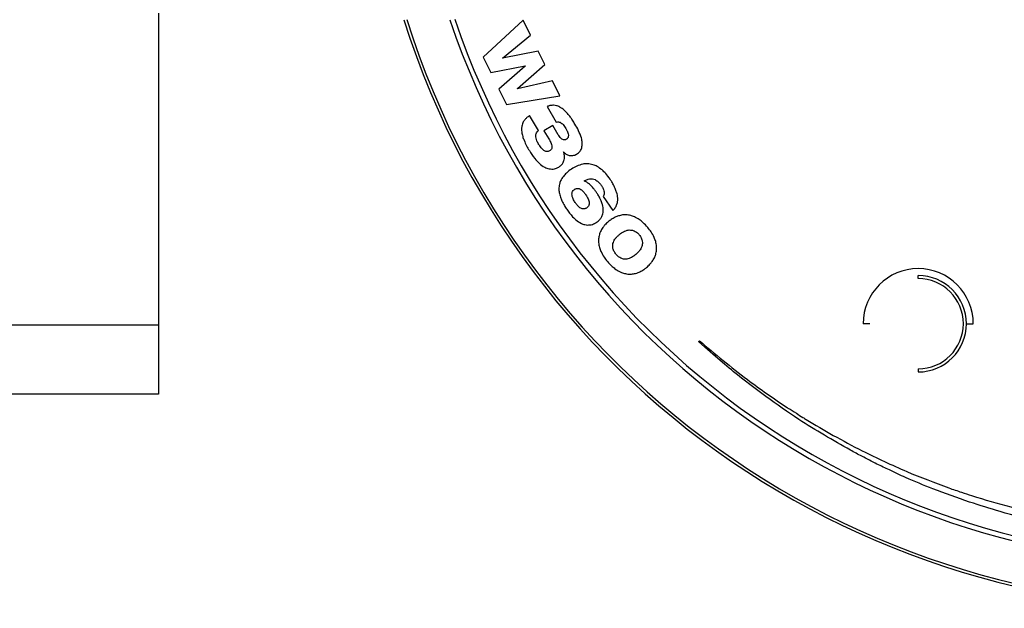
# Model space of a CAD drawing. Header units: millimetres. Extents: x -124 to 136, y 233 to 343.
# Tile 5 of 11: x 3 to 68, y 233 to 271. Entities that reach past the tile are written whole.
import ezdxf

# ---------------------------------------------------------------- set-up
doc = ezdxf.new("R2010")
doc.units = ezdxf.units.MM

msp = doc.modelspace()

# ---------------------------------------------------------------- linework, layer by layer
at = {"color": 7, "linetype": 'Continuous', "lineweight": 25}
for p, q in [((12.545, 271.754), (12.545, 246.857)), ((36.371, 271.3), (33.767, 268.887)), ((36.855, 270.308), (36.371, 271.3)), ((35.029, 268.82), (36.855, 270.308)), ((37.366, 269.26), (35.033, 268.811)), ((37.791, 268.389), (37.366, 269.26)), ((33.767, 268.887), (34.261, 267.874)), ((34.261, 267.874), (36.511, 268.31)), ((36.515, 268.301), (34.787, 266.796)), ((35.033, 268.811), (35.029, 268.82)), ((36, 266.827), (37.791, 268.389)), ((36.511, 268.31), (36.515, 268.301)), ((38.302, 267.342), (36.004, 266.819)), ((38.786, 266.35), (38.302, 267.342)), ((34.787, 266.796), (35.281, 265.783)), ((35.281, 265.783), (38.786, 266.35)), ((36.004, 266.819), (36, 266.827)), ((37.385, 264.083), (36.797, 265.062)), ((37.939, 265.647), (38.547, 264.635)), ((38.311, 264.409), (37.74, 264.066)), ((38.672, 263.809), (38.311, 264.409)), ((37.74, 264.066), (38.061, 263.532)), ((39.016, 262.69), (39.025, 262.695)), ((41.602, 259.783), (42.23, 258.852)), ((62.189, 254.407), (62.189, 254.607)), ((12.545, 251.357), (-119.955, 251.357)), ((59.039, 251.457), (58.589, 251.457)), ((65.339, 251.457), (65.789, 251.457)), ((47.846, 250.29), (47.895, 250.346)), ((62.189, 248.507), (62.189, 248.307)), ((12.545, 246.857), (-119.955, 246.857))]:
    msp.add_line(p, q, dxfattribs=at)
at = {"color": 7, "linetype": 'Continuous', "lineweight": 25, "flags": 128}
msp.add_lwpolyline([(48.956, 249.305), (48.251, 249.931), (47.846, 250.29)], dxfattribs=at)
at = {"color": 7, "linetype": 'Continuous', "lineweight": 25}
for centre, radius, start, end in [((81.044, 287.857), 55, 197.50181, 162.52639), ((81.044, 287.857), 54.821, 197.53188, 162.43512), ((81.044, 287.857), 52.139, 198.48576, 161.54378), ((81.044, 287.857), 51.818, 198.57358, 161.40594), ((62.189, 251.457), 3.6, 0, 180), ((62.189, 251.457), 3.15, 270, 90), ((62.189, 251.457), 2.95, 270, 90)]:
    msp.add_arc(centre, radius, start, end, dxfattribs=at)
for points, knots in [([(38.37, 265.735), (38.289, 265.733), (38.141, 265.729), (38.003, 265.673), (37.939, 265.647)], [0, 0, 0, 0, 0.5382703, 1, 1, 1, 1]), ([(38.766, 265.62), (38.695, 265.654), (38.569, 265.713), (38.43, 265.728), (38.37, 265.735)], [0, 0, 0, 0, 0.564576, 1, 1, 1, 1]), ([(36.797, 265.062), (36.73, 265.014), (36.615, 264.931), (36.52, 264.825), (36.481, 264.78)], [0, 0, 0, 0, 0.5765586, 1, 1, 1, 1]), ([(39.131, 265.347), (39.066, 265.407), (38.954, 265.51), (38.822, 265.587), (38.766, 265.62)], [0, 0, 0, 0, 0.574305, 1, 1, 1, 1]), ([(39.463, 264.962), (39.404, 265.039), (39.3, 265.174), (39.182, 265.295), (39.131, 265.347)], [0, 0, 0, 0, 0.571873, 1, 1, 1, 1]), ([(36.304, 264.43), (36.289, 264.353), (36.262, 264.208), (36.277, 264.061), (36.284, 263.993)], [0, 0, 0, 0, 0.533565, 1, 1, 1, 1]), ([(36.481, 264.78), (36.438, 264.72), (36.361, 264.612), (36.321, 264.486), (36.304, 264.43)], [0, 0, 0, 0, 0.558107, 1, 1, 1, 1]), ([(38.547, 264.635), (38.596, 264.644), (38.679, 264.659), (38.759, 264.633), (38.792, 264.623)], [0, 0, 0, 0, 0.587988, 1, 1, 1, 1]), ([(38.792, 264.623), (38.831, 264.602), (38.904, 264.562), (38.959, 264.501), (38.984, 264.472)], [0, 0, 0, 0, 0.53671, 1, 1, 1, 1]), ([(38.984, 264.472), (39.018, 264.429), (39.081, 264.348), (39.134, 264.26), (39.158, 264.219)], [0, 0, 0, 0, 0.533464, 1, 1, 1, 1]), ([(39.762, 264.509), (39.708, 264.596), (39.614, 264.75), (39.508, 264.898), (39.463, 264.962)], [0, 0, 0, 0, 0.564843, 1, 1, 1, 1]), ([(40.184, 263.597), (40.127, 263.758), (40.015, 264.075), (39.845, 264.366), (39.762, 264.509)], [0, 0, 0, 0, 0.507447, 1, 1, 1, 1]), ([(36.284, 263.993), (36.302, 263.895), (36.337, 263.708), (36.406, 263.531), (36.439, 263.447)], [0, 0, 0, 0, 0.52427, 1, 1, 1, 1]), ([(37.221, 263.578), (37.21, 263.637), (37.192, 263.737), (37.216, 263.835), (37.226, 263.875)], [0, 0, 0, 0, 0.59564, 1, 1, 1, 1]), ([(37.226, 263.875), (37.246, 263.92), (37.284, 264.002), (37.354, 264.058), (37.385, 264.083)], [0, 0, 0, 0, 0.549953, 1, 1, 1, 1]), ([(38.842, 263.575), (38.809, 263.613), (38.746, 263.687), (38.696, 263.769), (38.672, 263.809)], [0, 0, 0, 0, 0.517349, 1, 1, 1, 1]), ([(39.158, 264.219), (39.19, 264.165), (39.244, 264.073), (39.283, 263.974), (39.299, 263.932)], [0, 0, 0, 0, 0.585488, 1, 1, 1, 1]), ([(39.299, 263.932), (39.314, 263.885), (39.34, 263.805), (39.333, 263.722), (39.331, 263.688)], [0, 0, 0, 0, 0.594179, 1, 1, 1, 1]), ([(36.439, 263.447), (36.493, 263.325), (36.596, 263.093), (36.724, 262.875), (36.785, 262.771)], [0, 0, 0, 0, 0.524486, 1, 1, 1, 1]), ([(37.394, 263.181), (37.35, 263.258), (37.278, 263.384), (37.237, 263.523), (37.221, 263.578)], [0, 0, 0, 0, 0.60756, 1, 1, 1, 1]), ([(37.557, 262.949), (37.525, 262.99), (37.466, 263.064), (37.416, 263.145), (37.394, 263.181)], [0, 0, 0, 0, 0.545883, 1, 1, 1, 1]), ([(38.061, 263.532), (38.103, 263.46), (38.171, 263.343), (38.217, 263.216), (38.235, 263.167)], [0, 0, 0, 0, 0.614846, 1, 1, 1, 1]), ([(38.235, 263.167), (38.248, 263.116), (38.271, 263.032), (38.254, 262.947), (38.248, 262.914)], [0, 0, 0, 0, 0.610092, 1, 1, 1, 1]), ([(39.013, 263.469), (38.979, 263.481), (38.914, 263.504), (38.865, 263.552), (38.842, 263.575)], [0, 0, 0, 0, 0.5200778, 1, 1, 1, 1]), ([(39.205, 263.514), (39.168, 263.494), (39.108, 263.462), (39.04, 263.467), (39.013, 263.469)], [0, 0, 0, 0, 0.597246, 1, 1, 1, 1]), ([(39.331, 263.688), (39.318, 263.65), (39.295, 263.578), (39.233, 263.534), (39.205, 263.514)], [0, 0, 0, 0, 0.535244, 1, 1, 1, 1]), ([(40.207, 262.949), (40.226, 263.06), (40.264, 263.278), (40.21, 263.492), (40.184, 263.597)], [0, 0, 0, 0, 0.509526, 1, 1, 1, 1]), ([(36.785, 262.771), (36.897, 262.593), (37.082, 262.297), (37.325, 262.047), (37.423, 261.947)], [0, 0, 0, 0, 0.598946, 1, 1, 1, 1]), ([(37.737, 262.782), (37.702, 262.809), (37.637, 262.859), (37.582, 262.921), (37.557, 262.949)], [0, 0, 0, 0, 0.53754, 1, 1, 1, 1]), ([(37.923, 262.706), (37.887, 262.714), (37.82, 262.728), (37.763, 262.765), (37.737, 262.782)], [0, 0, 0, 0, 0.538033, 1, 1, 1, 1]), ([(38.109, 262.749), (38.075, 262.732), (38.016, 262.703), (37.951, 262.705), (37.923, 262.706)], [0, 0, 0, 0, 0.574784, 1, 1, 1, 1]), ([(38.248, 262.914), (38.231, 262.877), (38.2, 262.809), (38.138, 262.768), (38.109, 262.749)], [0, 0, 0, 0, 0.5377908, 1, 1, 1, 1]), ([(39.075, 262.448), (39.068, 262.495), (39.057, 262.578), (39.029, 262.656), (39.016, 262.69)], [0, 0, 0, 0, 0.572835, 1, 1, 1, 1]), ([(39.025, 262.695), (39.048, 262.664), (39.091, 262.608), (39.149, 262.567), (39.174, 262.549)], [0, 0, 0, 0, 0.550032, 1, 1, 1, 1]), ([(39.174, 262.549), (39.21, 262.527), (39.275, 262.488), (39.348, 262.468), (39.381, 262.458)], [0, 0, 0, 0, 0.551854, 1, 1, 1, 1]), ([(39.622, 262.447), (39.669, 262.457), (39.756, 262.475), (39.834, 262.517), (39.869, 262.536)], [0, 0, 0, 0, 0.543306, 1, 1, 1, 1]), ([(39.869, 262.536), (39.955, 262.597), (40.107, 262.705), (40.177, 262.876), (40.207, 262.949)], [0, 0, 0, 0, 0.56846, 1, 1, 1, 1]), ([(37.423, 261.947), (37.538, 261.848), (37.73, 261.681), (37.972, 261.607), (38.069, 261.577)], [0, 0, 0, 0, 0.597359, 1, 1, 1, 1]), ([(38.703, 261.696), (38.757, 261.732), (38.851, 261.793), (38.919, 261.881), (38.947, 261.918)], [0, 0, 0, 0, 0.584723, 1, 1, 1, 1]), ([(38.947, 261.918), (38.976, 261.964), (39.027, 262.046), (39.051, 262.139), (39.061, 262.179)], [0, 0, 0, 0, 0.569687, 1, 1, 1, 1]), ([(39.061, 262.179), (39.07, 262.23), (39.085, 262.319), (39.078, 262.409), (39.075, 262.448)], [0, 0, 0, 0, 0.56547, 1, 1, 1, 1]), ([(39.381, 262.458), (39.425, 262.45), (39.505, 262.436), (39.585, 262.443), (39.622, 262.447)], [0, 0, 0, 0, 0.549809, 1, 1, 1, 1]), ([(40.276, 261.887), (40.139, 261.85), (39.881, 261.78), (39.655, 261.637), (39.548, 261.569)], [0, 0, 0, 0, 0.527682, 1, 1, 1, 1]), ([(40.939, 261.851), (40.819, 261.88), (40.599, 261.932), (40.376, 261.901), (40.276, 261.887)], [0, 0, 0, 0, 0.55027, 1, 1, 1, 1]), ([(41.535, 261.508), (41.431, 261.59), (41.248, 261.734), (41.032, 261.816), (40.939, 261.851)], [0, 0, 0, 0, 0.573403, 1, 1, 1, 1]), ([(38.069, 261.577), (38.191, 261.567), (38.414, 261.547), (38.613, 261.649), (38.703, 261.696)], [0, 0, 0, 0, 0.545571, 1, 1, 1, 1]), ([(39.548, 261.569), (39.429, 261.484), (39.23, 261.342), (39.07, 261.157), (39.006, 261.082)], [0, 0, 0, 0, 0.5950887, 1, 1, 1, 1]), ([(42.056, 260.906), (41.967, 261.032), (41.812, 261.249), (41.617, 261.431), (41.535, 261.508)], [0, 0, 0, 0, 0.579224, 1, 1, 1, 1]), ([(38.75, 260.57), (38.733, 260.471), (38.701, 260.294), (38.723, 260.116), (38.733, 260.037)], [0, 0, 0, 0, 0.556778, 1, 1, 1, 1]), ([(39.006, 261.082), (38.941, 260.99), (38.829, 260.832), (38.773, 260.647), (38.75, 260.57)], [0, 0, 0, 0, 0.579929, 1, 1, 1, 1]), ([(40.362, 260.787), (40.412, 260.813), (40.5, 260.859), (40.594, 260.89), (40.634, 260.903)], [0, 0, 0, 0, 0.568737, 1, 1, 1, 1]), ([(40.653, 260.62), (40.601, 260.656), (40.509, 260.72), (40.407, 260.767), (40.362, 260.787)], [0, 0, 0, 0, 0.557081, 1, 1, 1, 1]), ([(40.634, 260.903), (40.686, 260.915), (40.778, 260.937), (40.873, 260.929), (40.914, 260.925)], [0, 0, 0, 0, 0.561017, 1, 1, 1, 1]), ([(40.907, 260.387), (40.862, 260.435), (40.783, 260.519), (40.692, 260.59), (40.653, 260.62)], [0, 0, 0, 0, 0.569608, 1, 1, 1, 1]), ([(40.914, 260.925), (40.969, 260.913), (41.071, 260.889), (41.159, 260.831), (41.2, 260.804)], [0, 0, 0, 0, 0.531204, 1, 1, 1, 1]), ([(41.2, 260.804), (41.256, 260.756), (41.365, 260.663), (41.448, 260.545), (41.488, 260.488)], [0, 0, 0, 0, 0.5124731, 1, 1, 1, 1]), ([(42.308, 260.485), (42.264, 260.565), (42.186, 260.709), (42.096, 260.846), (42.056, 260.906)], [0, 0, 0, 0, 0.559376, 1, 1, 1, 1]), ([(38.733, 260.037), (38.756, 259.934), (38.796, 259.746), (38.873, 259.57), (38.908, 259.49)], [0, 0, 0, 0, 0.546432, 1, 1, 1, 1]), ([(39.589, 259.769), (39.577, 259.825), (39.557, 259.918), (39.577, 260.011), (39.584, 260.048)], [0, 0, 0, 0, 0.606171, 1, 1, 1, 1]), ([(39.584, 260.048), (39.6, 260.086), (39.626, 260.154), (39.683, 260.199), (39.707, 260.218)], [0, 0, 0, 0, 0.57529, 1, 1, 1, 1]), ([(39.707, 260.218), (39.733, 260.234), (39.78, 260.264), (39.832, 260.281), (39.855, 260.289)], [0, 0, 0, 0, 0.559402, 1, 1, 1, 1]), ([(39.855, 260.289), (39.887, 260.295), (39.945, 260.305), (40.003, 260.292), (40.03, 260.286)], [0, 0, 0, 0, 0.537099, 1, 1, 1, 1]), ([(40.03, 260.286), (40.068, 260.271), (40.144, 260.241), (40.206, 260.189), (40.237, 260.163)], [0, 0, 0, 0, 0.506697, 1, 1, 1, 1]), ([(40.237, 260.163), (40.282, 260.117), (40.372, 260.028), (40.444, 259.923), (40.48, 259.871)], [0, 0, 0, 0, 0.504255, 1, 1, 1, 1]), ([(41.145, 260.077), (41.102, 260.139), (41.028, 260.246), (40.943, 260.345), (40.907, 260.387)], [0, 0, 0, 0, 0.57796, 1, 1, 1, 1]), ([(41.388, 259.669), (41.346, 259.747), (41.271, 259.887), (41.184, 260.019), (41.145, 260.077)], [0, 0, 0, 0, 0.561433, 1, 1, 1, 1]), ([(41.488, 260.488), (41.52, 260.438), (41.575, 260.353), (41.615, 260.26), (41.631, 260.221)], [0, 0, 0, 0, 0.582341, 1, 1, 1, 1]), ([(41.675, 259.98), (41.67, 259.94), (41.661, 259.868), (41.62, 259.809), (41.602, 259.783)], [0, 0, 0, 0, 0.560313, 1, 1, 1, 1]), ([(41.631, 260.221), (41.647, 260.175), (41.673, 260.096), (41.674, 260.014), (41.675, 259.98)], [0, 0, 0, 0, 0.585897, 1, 1, 1, 1]), ([(42.488, 260.048), (42.46, 260.13), (42.409, 260.28), (42.339, 260.422), (42.308, 260.485)], [0, 0, 0, 0, 0.552443, 1, 1, 1, 1]), ([(42.561, 259.616), (42.555, 259.696), (42.546, 259.843), (42.506, 259.984), (42.488, 260.048)], [0, 0, 0, 0, 0.549697, 1, 1, 1, 1]), ([(38.908, 259.49), (38.961, 259.386), (39.058, 259.194), (39.175, 259.016), (39.229, 258.935)], [0, 0, 0, 0, 0.547013, 1, 1, 1, 1]), ([(39.773, 259.388), (39.726, 259.462), (39.65, 259.581), (39.606, 259.716), (39.589, 259.769)], [0, 0, 0, 0, 0.610735, 1, 1, 1, 1]), ([(40, 259.114), (39.957, 259.158), (39.874, 259.243), (39.806, 259.341), (39.773, 259.388)], [0, 0, 0, 0, 0.512496, 1, 1, 1, 1]), ([(40.48, 259.871), (40.52, 259.811), (40.585, 259.711), (40.631, 259.601), (40.649, 259.557)], [0, 0, 0, 0, 0.606687, 1, 1, 1, 1]), ([(40.694, 259.317), (40.69, 259.281), (40.684, 259.219), (40.654, 259.164), (40.641, 259.141)], [0, 0, 0, 0, 0.578865, 1, 1, 1, 1]), ([(40.649, 259.557), (40.665, 259.51), (40.692, 259.432), (40.693, 259.35), (40.694, 259.317)], [0, 0, 0, 0, 0.602331, 1, 1, 1, 1]), ([(41.56, 259.241), (41.534, 259.322), (41.487, 259.469), (41.419, 259.607), (41.388, 259.669)], [0, 0, 0, 0, 0.552078, 1, 1, 1, 1]), ([(42.487, 259.21), (42.512, 259.284), (42.556, 259.416), (42.559, 259.554), (42.561, 259.616)], [0, 0, 0, 0, 0.557585, 1, 1, 1, 1]), ([(39.229, 258.935), (39.348, 258.767), (39.545, 258.489), (39.804, 258.269), (39.907, 258.182)], [0, 0, 0, 0, 0.604362, 1, 1, 1, 1]), ([(40.201, 258.982), (40.163, 259), (40.09, 259.035), (40.029, 259.088), (40, 259.114)], [0, 0, 0, 0, 0.513513, 1, 1, 1, 1]), ([(40.374, 258.96), (40.343, 258.958), (40.284, 258.954), (40.227, 258.973), (40.201, 258.982)], [0, 0, 0, 0, 0.531498, 1, 1, 1, 1]), ([(40.517, 259.017), (40.492, 259.002), (40.448, 258.975), (40.397, 258.965), (40.374, 258.96)], [0, 0, 0, 0, 0.555073, 1, 1, 1, 1]), ([(40.641, 259.141), (40.622, 259.114), (40.587, 259.067), (40.538, 259.032), (40.517, 259.017)], [0, 0, 0, 0, 0.553127, 1, 1, 1, 1]), ([(41.499, 258.42), (41.533, 258.491), (41.593, 258.617), (41.607, 258.755), (41.613, 258.816)], [0, 0, 0, 0, 0.562847, 1, 1, 1, 1]), ([(41.613, 258.816), (41.613, 258.895), (41.612, 259.039), (41.576, 259.178), (41.56, 259.241)], [0, 0, 0, 0, 0.549859, 1, 1, 1, 1]), ([(42.23, 258.852), (42.291, 258.914), (42.396, 259.02), (42.46, 259.154), (42.487, 259.21)], [0, 0, 0, 0, 0.578916, 1, 1, 1, 1]), ([(39.907, 258.182), (40.026, 258.101), (40.228, 257.964), (40.467, 257.924), (40.564, 257.908)], [0, 0, 0, 0, 0.594747, 1, 1, 1, 1]), ([(40.564, 257.908), (40.683, 257.912), (40.899, 257.919), (41.084, 258.029), (41.167, 258.078)], [0, 0, 0, 0, 0.549105, 1, 1, 1, 1]), ([(41.167, 258.078), (41.244, 258.135), (41.373, 258.231), (41.462, 258.365), (41.499, 258.42)], [0, 0, 0, 0, 0.589771, 1, 1, 1, 1]), ([(41.939, 258.119), (41.865, 258.054), (41.735, 257.938), (41.63, 257.799), (41.584, 257.739)], [0, 0, 0, 0, 0.563169, 1, 1, 1, 1]), ([(42.386, 258.413), (42.299, 258.366), (42.141, 258.281), (42.001, 258.169), (41.939, 258.119)], [0, 0, 0, 0, 0.553969, 1, 1, 1, 1]), ([(42.88, 258.564), (42.785, 258.546), (42.614, 258.515), (42.456, 258.444), (42.386, 258.413)], [0, 0, 0, 0, 0.557512, 1, 1, 1, 1]), ([(43.408, 258.529), (43.308, 258.549), (43.133, 258.585), (42.956, 258.57), (42.88, 258.564)], [0, 0, 0, 0, 0.569555, 1, 1, 1, 1]), ([(43.959, 258.269), (43.858, 258.334), (43.685, 258.444), (43.489, 258.504), (43.408, 258.529)], [0, 0, 0, 0, 0.583576, 1, 1, 1, 1]), ([(44.522, 257.743), (44.421, 257.858), (44.25, 258.051), (44.044, 258.206), (43.959, 258.269)], [0, 0, 0, 0, 0.591544, 1, 1, 1, 1]), ([(41.584, 257.739), (41.532, 257.659), (41.438, 257.516), (41.383, 257.354), (41.358, 257.283)], [0, 0, 0, 0, 0.559616, 1, 1, 1, 1]), ([(42.648, 257.273), (42.714, 257.326), (42.824, 257.414), (42.95, 257.477), (43.001, 257.502)], [0, 0, 0, 0, 0.596857, 1, 1, 1, 1]), ([(43.001, 257.502), (43.059, 257.526), (43.159, 257.566), (43.265, 257.578), (43.309, 257.583)], [0, 0, 0, 0, 0.5887846, 1, 1, 1, 1]), ([(43.309, 257.583), (43.361, 257.583), (43.45, 257.584), (43.536, 257.559), (43.573, 257.549)], [0, 0, 0, 0, 0.574329, 1, 1, 1, 1]), ([(43.573, 257.549), (43.616, 257.532), (43.693, 257.502), (43.761, 257.455), (43.79, 257.434)], [0, 0, 0, 0, 0.564053, 1, 1, 1, 1]), ([(43.79, 257.434), (43.825, 257.406), (43.886, 257.357), (43.938, 257.298), (43.96, 257.272)], [0, 0, 0, 0, 0.566771, 1, 1, 1, 1]), ([(44.938, 257.1), (44.876, 257.221), (44.759, 257.449), (44.598, 257.649), (44.522, 257.743)], [0, 0, 0, 0, 0.528265, 1, 1, 1, 1]), ([(41.358, 257.283), (41.335, 257.188), (41.294, 257.015), (41.301, 256.838), (41.304, 256.758)], [0, 0, 0, 0, 0.549179, 1, 1, 1, 1]), ([(41.304, 256.758), (41.32, 256.65), (41.348, 256.447), (41.428, 256.258), (41.465, 256.171)], [0, 0, 0, 0, 0.535655, 1, 1, 1, 1]), ([(42.238, 256.429), (42.233, 256.477), (42.224, 256.565), (42.24, 256.652), (42.247, 256.692)], [0, 0, 0, 0, 0.545912, 1, 1, 1, 1]), ([(42.247, 256.692), (42.263, 256.745), (42.293, 256.846), (42.348, 256.935), (42.373, 256.976)], [0, 0, 0, 0, 0.532496, 1, 1, 1, 1]), ([(42.373, 256.976), (42.416, 257.033), (42.497, 257.142), (42.6, 257.231), (42.648, 257.273)], [0, 0, 0, 0, 0.5242135, 1, 1, 1, 1]), ([(43.96, 257.272), (43.987, 257.238), (44.036, 257.177), (44.073, 257.107), (44.09, 257.076)], [0, 0, 0, 0, 0.552776, 1, 1, 1, 1]), ([(44.09, 257.076), (44.109, 257.035), (44.143, 256.96), (44.158, 256.879), (44.165, 256.843)], [0, 0, 0, 0, 0.55536, 1, 1, 1, 1]), ([(44.165, 256.843), (44.17, 256.794), (44.178, 256.705), (44.161, 256.617), (44.153, 256.577)], [0, 0, 0, 0, 0.544537, 1, 1, 1, 1]), ([(45.096, 256.511), (45.082, 256.62), (45.054, 256.823), (44.975, 257.012), (44.938, 257.1)], [0, 0, 0, 0, 0.536069, 1, 1, 1, 1]), ([(41.465, 256.171), (41.527, 256.05), (41.645, 255.822), (41.806, 255.622), (41.882, 255.528)], [0, 0, 0, 0, 0.528152, 1, 1, 1, 1]), ([(42.313, 256.195), (42.294, 256.237), (42.26, 256.312), (42.245, 256.393), (42.238, 256.429)], [0, 0, 0, 0, 0.555294, 1, 1, 1, 1]), ([(42.443, 255.999), (42.416, 256.033), (42.367, 256.095), (42.33, 256.164), (42.313, 256.195)], [0, 0, 0, 0, 0.552572, 1, 1, 1, 1]), ([(44.02, 256.287), (43.976, 256.229), (43.89, 256.117), (43.784, 256.024), (43.734, 255.98)], [0, 0, 0, 0, 0.5225546, 1, 1, 1, 1]), ([(44.153, 256.577), (44.136, 256.523), (44.105, 256.42), (44.047, 256.33), (44.02, 256.287)], [0, 0, 0, 0, 0.53025, 1, 1, 1, 1]), ([(45.038, 255.982), (45.061, 256.078), (45.105, 256.251), (45.099, 256.43), (45.096, 256.511)], [0, 0, 0, 0, 0.5498853, 1, 1, 1, 1]), ([(41.882, 255.528), (41.982, 255.414), (42.153, 255.222), (42.358, 255.069), (42.442, 255.006)], [0, 0, 0, 0, 0.5912696, 1, 1, 1, 1]), ([(42.611, 255.835), (42.577, 255.864), (42.517, 255.914), (42.466, 255.974), (42.443, 255.999)], [0, 0, 0, 0, 0.566148, 1, 1, 1, 1]), ([(42.823, 255.716), (42.78, 255.734), (42.705, 255.766), (42.64, 255.814), (42.611, 255.835)], [0, 0, 0, 0, 0.562162, 1, 1, 1, 1]), ([(43.08, 255.677), (43.03, 255.678), (42.942, 255.678), (42.858, 255.705), (42.823, 255.716)], [0, 0, 0, 0, 0.573721, 1, 1, 1, 1]), ([(43.383, 255.753), (43.326, 255.73), (43.228, 255.691), (43.123, 255.681), (43.08, 255.677)], [0, 0, 0, 0, 0.590048, 1, 1, 1, 1]), ([(43.734, 255.98), (43.668, 255.928), (43.559, 255.84), (43.434, 255.778), (43.383, 255.753)], [0, 0, 0, 0, 0.597853, 1, 1, 1, 1]), ([(44.443, 255.134), (44.518, 255.201), (44.65, 255.319), (44.758, 255.459), (44.805, 255.521)], [0, 0, 0, 0, 0.563777, 1, 1, 1, 1]), ([(44.805, 255.521), (44.859, 255.602), (44.955, 255.747), (45.012, 255.91), (45.038, 255.982)], [0, 0, 0, 0, 0.560769, 1, 1, 1, 1]), ([(42.442, 255.006), (42.543, 254.942), (42.716, 254.832), (42.912, 254.771), (42.993, 254.746)], [0, 0, 0, 0, 0.583355, 1, 1, 1, 1]), ([(42.993, 254.746), (43.092, 254.725), (43.266, 254.689), (43.443, 254.702), (43.519, 254.708)], [0, 0, 0, 0, 0.569882, 1, 1, 1, 1]), ([(43.519, 254.708), (43.613, 254.724), (43.782, 254.752), (43.938, 254.821), (44.007, 254.851)], [0, 0, 0, 0, 0.559599, 1, 1, 1, 1]), ([(44.007, 254.851), (44.093, 254.896), (44.247, 254.977), (44.383, 255.086), (44.443, 255.134)], [0, 0, 0, 0, 0.5564021, 1, 1, 1, 1]), ([(47.895, 250.346), (48.924, 249.481), (50.764, 247.934), (52.747, 246.574), (53.621, 245.975)], [0, 0, 0, 0, 0.5591762, 1, 1, 1, 1]), ([(52.241, 246.69), (51.531, 247.224), (50.412, 248.065), (49.346, 248.973), (48.956, 249.305)], [0, 0, 0, 0, 0.63432, 1, 1, 1, 1]), ([(57.76, 243.192), (56.622, 243.841), (54.727, 244.922), (52.951, 246.186), (52.241, 246.69)], [0, 0, 0, 0, 0.600625, 1, 1, 1, 1]), ([(53.621, 245.975), (53.621, 245.975), (53.621, 245.975), (53.621, 245.975), (53.621, 245.975), (53.623, 245.975), (53.642, 245.968), (53.845, 245.843), (54.188, 245.632), (54.587, 245.376), (54.803, 245.238), (54.878, 245.19)], [0, 0, 0, 0, 0.000104, 0.000221, 0.000361, 0.000959, 0.00308, 0.041312, 0.480621, 0.821689, 1, 1, 1, 1]), ([(54.878, 245.19), (55.46, 244.842), (56.658, 244.125), (57.897, 243.482), (58.533, 243.151)], [0, 0, 0, 0, 0.486357, 1, 1, 1, 1]), ([(59.495, 242.288), (59.165, 242.455), (58.582, 242.748), (58.009, 243.058), (57.76, 243.192)], [0, 0, 0, 0, 0.567604, 1, 1, 1, 1]), ([(58.533, 243.151), (59.496, 242.684), (61.343, 241.789), (63.266, 241.071), (64.186, 240.728)], [0, 0, 0, 0, 0.521334, 1, 1, 1, 1]), ([(61.37, 241.402), (61.014, 241.566), (60.387, 241.856), (59.765, 242.157), (59.495, 242.288)], [0, 0, 0, 0, 0.566896, 1, 1, 1, 1]), ([(65.546, 239.802), (64.741, 240.081), (63.331, 240.569), (61.958, 241.152), (61.37, 241.402)], [0, 0, 0, 0, 0.571517, 1, 1, 1, 1]), ([(64.186, 240.728), (64.464, 240.63), (64.961, 240.457), (65.462, 240.296), (65.682, 240.225)], [0, 0, 0, 0, 0.559986, 1, 1, 1, 1]), ([(65.682, 240.225), (66.529, 239.966), (68.066, 239.496), (69.632, 239.131), (70.336, 238.967)], [0, 0, 0, 0, 0.550685, 1, 1, 1, 1]), ([(70.229, 238.481), (69.331, 238.701), (67.755, 239.088), (66.211, 239.587), (65.546, 239.802)], [0, 0, 0, 0, 0.569401, 1, 1, 1, 1])]:
    msp.add_open_spline(points, degree=3, knots=knots, dxfattribs=at)

doc.saveas('drawing.dxf')
